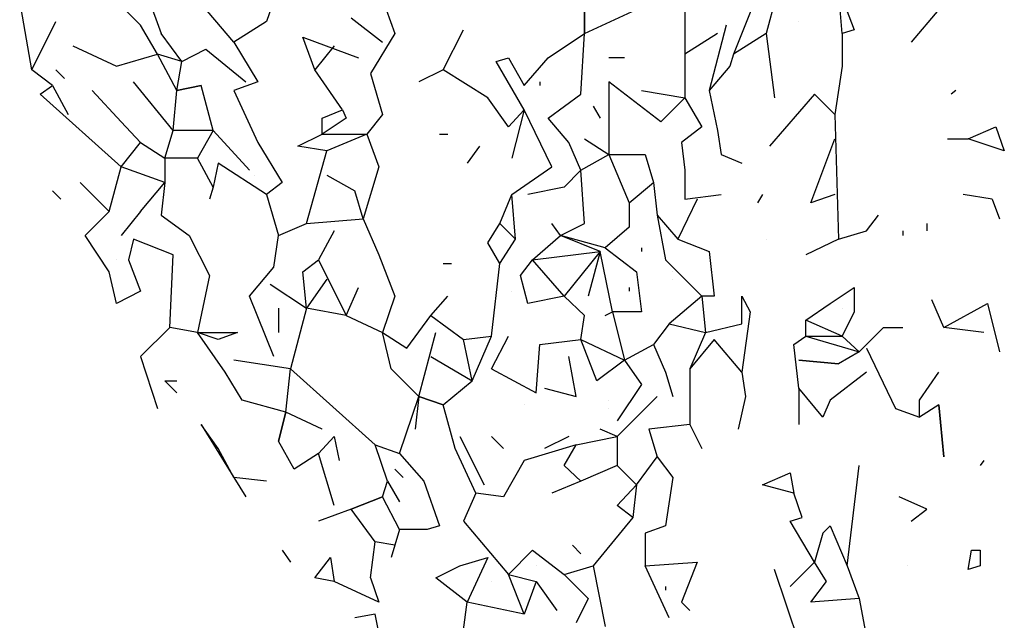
# Model space of a CAD drawing. Extents: x 0.11 to 1.67, y 0.08 to 7.08.
# Tile 2 of 9: x 0.25 to 1.06, y 1.29 to 1.78. Entities that reach past the tile are written whole.
import ezdxf

# ---------------------------------------------------------------- set-up
doc = ezdxf.new("R2010")
doc.units = 0
doc.header["$LTSCALE"] = 0.4
doc.header["$MEASUREMENT"] = 0
doc.layers.get('0').update_dxf_attribs({"color": 9, "linetype": 'CONTINUOUS'})

msp = doc.modelspace()

# ---------------------------------------------------------------- linework, layer by layer
for p, q in [((0.423, 1.766), (0.366, 1.833)), ((0.346, 1.82), (0.363, 1.773)), ((0.463, 1.82), (0.45, 1.783)), ((0.543, 1.81), (0.556, 1.773)), ((0.873, 1.81), (0.863, 1.773)), ((0.923, 1.81), (0.936, 1.776)), ((0.926, 1.773), (0.923, 1.81)), ((0.256, 1.743), (0.246, 1.8)), ((0.856, 1.806), (0.836, 1.756)), ((0.346, 1.78), (0.33, 1.796)), ((0.713, 1.773), (0.713, 1.796)), ((0.713, 1.796), (0.713, 1.773)), ((0.713, 1.773), (0.756, 1.793)), ((0.796, 1.793), (0.796, 1.756)), ((1.006, 1.793), (0.983, 1.766)), ((0.256, 1.743), (0.276, 1.783)), ((0.45, 1.783), (0.423, 1.766)), ((0.52, 1.786), (0.546, 1.766)), ((0.89, 1.783), (0.89, 1.783)), ((0.36, 1.756), (0.346, 1.78)), ((0.596, 1.743), (0.613, 1.776)), ((0.83, 1.78), (0.816, 1.726)), ((0.936, 1.776), (0.926, 1.773)), ((0.38, 1.75), (0.363, 1.773)), ((0.49, 1.743), (0.48, 1.77)), ((0.48, 1.77), (0.526, 1.753)), ((0.556, 1.773), (0.536, 1.74)), ((0.683, 1.753), (0.713, 1.773)), ((0.71, 1.723), (0.713, 1.773)), ((0.823, 1.773), (0.796, 1.756)), ((0.823, 1.773), (0.823, 1.773)), ((0.863, 1.773), (0.836, 1.756)), ((0.863, 1.773), (0.87, 1.72)), ((0.926, 1.773), (0.926, 1.746)), ((0.29, 1.763), (0.326, 1.746)), ((0.38, 1.75), (0.4, 1.76)), ((0.4, 1.76), (0.433, 1.733)), ((0.423, 1.766), (0.443, 1.733)), ((0.506, 1.763), (0.49, 1.743)), ((0.326, 1.746), (0.36, 1.756)), ((0.38, 1.75), (0.36, 1.756)), ((0.376, 1.726), (0.36, 1.756)), ((0.64, 1.75), (0.65, 1.753)), ((0.65, 1.753), (0.663, 1.73)), ((0.663, 1.73), (0.683, 1.753)), ((0.746, 1.753), (0.733, 1.753)), ((0.796, 1.756), (0.796, 1.72)), ((0.836, 1.756), (0.833, 1.746)), ((0.273, 1.73), (0.256, 1.743)), ((0.276, 1.743), (0.283, 1.736)), ((0.376, 1.726), (0.38, 1.75)), ((0.513, 1.71), (0.49, 1.743)), ((0.596, 1.743), (0.576, 1.733)), ((0.633, 1.72), (0.596, 1.743)), ((0.663, 1.71), (0.64, 1.75)), ((0.833, 1.746), (0.816, 1.726)), ((0.926, 1.746), (0.92, 1.706)), ((0.536, 1.74), (0.546, 1.706)), ((0.263, 1.723), (0.273, 1.73)), ((0.273, 1.73), (0.286, 1.706)), ((0.33, 1.7), (0.306, 1.726)), ((0.373, 1.693), (0.34, 1.733)), ((0.373, 1.693), (0.376, 1.726)), ((0.396, 1.73), (0.376, 1.726)), ((0.376, 1.726), (0.396, 1.73)), ((0.376, 1.726), (0.376, 1.726)), ((0.406, 1.693), (0.396, 1.73)), ((0.443, 1.733), (0.423, 1.726)), ((0.423, 1.726), (0.443, 1.683)), ((0.676, 1.733), (0.676, 1.73)), ((0.776, 1.7), (0.733, 1.733)), ((0.733, 1.733), (0.733, 1.673)), ((0.76, 1.726), (0.796, 1.72)), ((0.816, 1.726), (0.823, 1.693)), ((1.02, 1.726), (1.016, 1.723)), ((0.33, 1.663), (0.263, 1.723)), ((0.65, 1.696), (0.633, 1.72)), ((0.683, 1.703), (0.71, 1.723)), ((0.796, 1.72), (0.776, 1.7)), ((0.796, 1.72), (0.81, 1.696)), ((0.903, 1.723), (0.866, 1.68)), ((0.92, 1.706), (0.903, 1.723)), ((0.496, 1.703), (0.513, 1.71)), ((0.513, 1.71), (0.516, 1.703)), ((0.65, 1.696), (0.663, 1.71)), ((0.663, 1.71), (0.653, 1.67)), ((0.686, 1.663), (0.663, 1.71)), ((0.72, 1.713), (0.726, 1.703)), ((0.516, 1.703), (0.496, 1.69)), ((0.496, 1.69), (0.496, 1.703)), ((0.546, 1.706), (0.533, 1.69)), ((0.7, 1.683), (0.683, 1.703)), ((0.92, 1.706), (0.923, 1.603)), ((0.346, 1.683), (0.33, 1.7)), ((0.81, 1.696), (0.793, 1.683)), ((1.03, 1.686), (1.053, 1.696)), ((1.053, 1.696), (1.06, 1.676)), ((0.366, 1.67), (0.373, 1.693)), ((0.406, 1.693), (0.373, 1.693)), ((0.406, 1.693), (0.393, 1.67)), ((0.406, 1.693), (0.436, 1.66)), ((0.476, 1.68), (0.496, 1.69)), ((0.496, 1.69), (0.533, 1.69)), ((0.533, 1.69), (0.5, 1.676)), ((0.533, 1.69), (0.543, 1.663)), ((0.593, 1.69), (0.6, 1.69)), ((0.713, 1.686), (0.733, 1.673)), ((0.823, 1.693), (0.826, 1.673)), ((0.9, 1.633), (0.92, 1.686)), ((1.013, 1.686), (1.03, 1.686)), ((1.06, 1.676), (1.03, 1.686)), ((0.33, 1.663), (0.346, 1.683)), ((0.346, 1.683), (0.366, 1.67)), ((0.443, 1.683), (0.463, 1.65)), ((0.5, 1.676), (0.476, 1.68)), ((0.626, 1.68), (0.616, 1.666)), ((0.71, 1.66), (0.7, 1.683)), ((0.793, 1.683), (0.796, 1.66)), ((0.393, 1.67), (0.366, 1.67)), ((0.366, 1.67), (0.366, 1.65)), ((0.406, 1.646), (0.393, 1.67)), ((0.483, 1.616), (0.5, 1.676)), ((0.71, 1.66), (0.733, 1.673)), ((0.733, 1.673), (0.75, 1.633)), ((0.733, 1.673), (0.763, 1.673)), ((0.763, 1.673), (0.77, 1.65)), ((0.826, 1.673), (0.843, 1.666)), ((0.32, 1.626), (0.33, 1.663)), ((0.366, 1.65), (0.33, 1.663)), ((0.41, 1.666), (0.406, 1.646)), ((0.45, 1.64), (0.41, 1.666)), ((0.543, 1.663), (0.53, 1.62)), ((0.653, 1.64), (0.686, 1.663)), ((0.44, 1.656), (0.44, 1.656)), ((0.5, 1.656), (0.523, 1.643)), ((0.696, 1.646), (0.71, 1.66)), ((0.713, 1.616), (0.71, 1.66)), ((0.796, 1.66), (0.796, 1.636)), ((0.32, 1.626), (0.296, 1.65)), ((0.346, 1.626), (0.366, 1.65)), ((0.366, 1.65), (0.363, 1.623)), ((0.406, 1.646), (0.403, 1.636)), ((0.463, 1.65), (0.45, 1.64)), ((0.696, 1.646), (0.666, 1.64)), ((0.696, 1.646), (0.696, 1.646)), ((0.75, 1.633), (0.77, 1.65)), ((0.77, 1.65), (0.773, 1.623)), ((0.273, 1.643), (0.28, 1.636)), ((0.45, 1.64), (0.46, 1.606)), ((0.53, 1.62), (0.523, 1.643)), ((0.643, 1.616), (0.653, 1.64)), ((0.656, 1.603), (0.653, 1.64)), ((0.796, 1.636), (0.826, 1.64)), ((0.86, 1.64), (0.856, 1.633)), ((0.92, 1.64), (0.9, 1.633)), ((1.05, 1.636), (1.026, 1.64)), ((0.75, 1.633), (0.75, 1.613)), ((0.806, 1.636), (0.79, 1.603)), ((1.05, 1.636), (1.056, 1.62)), ((0.3, 1.606), (0.32, 1.626)), ((0.346, 1.626), (0.33, 1.606)), ((0.363, 1.623), (0.386, 1.606)), ((0.483, 1.616), (0.53, 1.62)), ((0.53, 1.62), (0.543, 1.59)), ((0.773, 1.623), (0.78, 1.586)), ((0.773, 1.623), (0.79, 1.603)), ((0.946, 1.61), (0.956, 1.623)), ((0.46, 1.606), (0.483, 1.616)), ((0.633, 1.6), (0.643, 1.616)), ((0.643, 1.616), (0.656, 1.603)), ((0.693, 1.606), (0.686, 1.616)), ((0.693, 1.606), (0.713, 1.616)), ((0.75, 1.613), (0.73, 1.596)), ((0.996, 1.616), (0.996, 1.61)), ((0.32, 1.576), (0.3, 1.606)), ((0.386, 1.606), (0.403, 1.573)), ((0.456, 1.58), (0.46, 1.606)), ((0.506, 1.61), (0.493, 1.586)), ((0.67, 1.586), (0.693, 1.606)), ((0.73, 1.596), (0.693, 1.606)), ((0.726, 1.593), (0.693, 1.606)), ((0.923, 1.603), (0.946, 1.61)), ((0.976, 1.61), (0.976, 1.606)), ((0.34, 1.603), (0.336, 1.586)), ((0.373, 1.59), (0.34, 1.603)), ((0.643, 1.583), (0.633, 1.6)), ((0.643, 1.583), (0.656, 1.603)), ((0.73, 1.596), (0.756, 1.576)), ((0.76, 1.596), (0.76, 1.593)), ((0.79, 1.603), (0.816, 1.593)), ((0.863, 1.603), (0.863, 1.603)), ((0.923, 1.603), (0.896, 1.59)), ((0.37, 1.53), (0.373, 1.59)), ((0.543, 1.59), (0.556, 1.556)), ((0.67, 1.586), (0.726, 1.593)), ((0.726, 1.593), (0.696, 1.556)), ((0.726, 1.593), (0.716, 1.556)), ((0.736, 1.543), (0.726, 1.593)), ((0.816, 1.593), (0.82, 1.556)), ((0.326, 1.586), (0.326, 1.586)), ((0.336, 1.586), (0.346, 1.56)), ((0.436, 1.556), (0.456, 1.58)), ((0.48, 1.576), (0.493, 1.586)), ((0.493, 1.586), (0.516, 1.54)), ((0.596, 1.583), (0.603, 1.583)), ((0.636, 1.523), (0.643, 1.583)), ((0.66, 1.573), (0.67, 1.586)), ((0.696, 1.556), (0.67, 1.586)), ((0.78, 1.586), (0.81, 1.556)), ((0.326, 1.55), (0.32, 1.576)), ((0.403, 1.573), (0.393, 1.526)), ((0.483, 1.546), (0.48, 1.576)), ((0.666, 1.55), (0.66, 1.573)), ((0.756, 1.576), (0.76, 1.543)), ((0.786, 1.576), (0.786, 1.576)), ((0.453, 1.566), (0.483, 1.546)), ((0.453, 1.566), (0.453, 1.566)), ((0.453, 1.566), (0.483, 1.546)), ((0.5, 1.57), (0.483, 1.546)), ((0.516, 1.54), (0.526, 1.563)), ((0.75, 1.563), (0.75, 1.56)), ((0.786, 1.57), (0.786, 1.57)), ((0.916, 1.55), (0.936, 1.563)), ((0.936, 1.563), (0.936, 1.543)), ((0.346, 1.56), (0.326, 1.55)), ((0.456, 1.506), (0.436, 1.556)), ((0.556, 1.556), (0.546, 1.526)), ((0.586, 1.54), (0.6, 1.556)), ((0.653, 1.56), (0.653, 1.56)), ((0.696, 1.556), (0.666, 1.55)), ((0.713, 1.54), (0.696, 1.556)), ((0.81, 1.556), (0.783, 1.533)), ((0.82, 1.556), (0.81, 1.556)), ((0.81, 1.556), (0.813, 1.526)), ((0.843, 1.533), (0.843, 1.556)), ((0.843, 1.556), (0.85, 1.543)), ((0.896, 1.536), (0.916, 1.55)), ((1.01, 1.53), (1, 1.553)), ((1.01, 1.53), (1.046, 1.55)), ((1.046, 1.55), (1.056, 1.51)), ((0.46, 1.546), (0.46, 1.526)), ((0.483, 1.546), (0.47, 1.496)), ((0.516, 1.54), (0.483, 1.546)), ((0.516, 1.54), (0.546, 1.526)), ((0.566, 1.513), (0.586, 1.54)), ((0.586, 1.54), (0.613, 1.52)), ((0.71, 1.52), (0.713, 1.54)), ((0.73, 1.54), (0.736, 1.543)), ((0.73, 1.54), (0.73, 1.54)), ((0.76, 1.543), (0.736, 1.543)), ((0.736, 1.543), (0.746, 1.503)), ((0.85, 1.543), (0.843, 1.493)), ((0.926, 1.546), (0.926, 1.546)), ((0.936, 1.543), (0.926, 1.523)), ((0.783, 1.533), (0.77, 1.516)), ((0.783, 1.533), (0.813, 1.526)), ((0.813, 1.526), (0.843, 1.533)), ((0.926, 1.523), (0.896, 1.536)), ((0.896, 1.523), (0.896, 1.536)), ((0.37, 1.53), (0.346, 1.506)), ((0.393, 1.526), (0.37, 1.53)), ((0.393, 1.526), (0.426, 1.526)), ((0.41, 1.52), (0.393, 1.526)), ((0.416, 1.493), (0.393, 1.526)), ((0.426, 1.526), (0.41, 1.52)), ((0.546, 1.526), (0.566, 1.513)), ((0.553, 1.496), (0.546, 1.526)), ((0.576, 1.473), (0.59, 1.526)), ((0.613, 1.52), (0.636, 1.523)), ((0.62, 1.486), (0.636, 1.523)), ((0.636, 1.496), (0.65, 1.523)), ((0.813, 1.526), (0.8, 1.496)), ((0.886, 1.516), (0.896, 1.523)), ((0.896, 1.523), (0.926, 1.523)), ((0.896, 1.523), (0.94, 1.51)), ((0.926, 1.523), (0.94, 1.51)), ((0.94, 1.51), (0.96, 1.53)), ((0.96, 1.53), (0.976, 1.53)), ((1.043, 1.526), (1.01, 1.53)), ((0.62, 1.486), (0.613, 1.52)), ((0.673, 1.476), (0.676, 1.516)), ((0.676, 1.516), (0.71, 1.52)), ((0.723, 1.486), (0.71, 1.52)), ((0.71, 1.52), (0.746, 1.503)), ((0.746, 1.503), (0.77, 1.516)), ((0.77, 1.516), (0.78, 1.493)), ((0.82, 1.52), (0.8, 1.496)), ((0.843, 1.493), (0.82, 1.52)), ((0.89, 1.48), (0.886, 1.516)), ((0.346, 1.506), (0.36, 1.463)), ((0.586, 1.506), (0.62, 1.486)), ((0.706, 1.473), (0.7, 1.506)), ((0.94, 1.51), (0.923, 1.5)), ((0.946, 1.513), (0.946, 1.513)), ((0.946, 1.513), (0.97, 1.463)), ((0.47, 1.496), (0.423, 1.503)), ((0.746, 1.503), (0.723, 1.486)), ((0.746, 1.503), (0.76, 1.483)), ((0.923, 1.5), (0.89, 1.503)), ((0.89, 1.503), (0.923, 1.5)), ((0.43, 1.47), (0.416, 1.493)), ((0.466, 1.46), (0.47, 1.496)), ((0.47, 1.496), (0.54, 1.433)), ((0.553, 1.496), (0.576, 1.473)), ((0.576, 1.473), (0.553, 1.496)), ((0.636, 1.496), (0.673, 1.476)), ((0.78, 1.493), (0.786, 1.473)), ((0.8, 1.496), (0.8, 1.45)), ((0.843, 1.493), (0.846, 1.473)), ((0.946, 1.493), (0.916, 1.47)), ((0.99, 1.47), (1.006, 1.493)), ((0.376, 1.476), (0.366, 1.486)), ((0.366, 1.486), (0.376, 1.486)), ((0.596, 1.466), (0.62, 1.486)), ((0.76, 1.483), (0.74, 1.453)), ((0.68, 1.48), (0.706, 1.473)), ((0.91, 1.456), (0.89, 1.48)), ((0.89, 1.48), (0.89, 1.45)), ((0.466, 1.46), (0.43, 1.47)), ((0.56, 1.426), (0.576, 1.473)), ((0.576, 1.473), (0.573, 1.446)), ((0.576, 1.473), (0.596, 1.466)), ((0.596, 1.466), (0.576, 1.473)), ((0.606, 1.43), (0.596, 1.466)), ((0.663, 1.466), (0.663, 1.466)), ((0.733, 1.47), (0.733, 1.47)), ((0.773, 1.473), (0.74, 1.44)), ((0.773, 1.473), (0.773, 1.473)), ((0.846, 1.473), (0.84, 1.446)), ((0.916, 1.47), (0.91, 1.456)), ((0.99, 1.456), (0.99, 1.47)), ((1.006, 1.466), (0.99, 1.456)), ((1.006, 1.466), (1.006, 1.466)), ((1.006, 1.466), (1.01, 1.423)), ((1.01, 1.423), (1.006, 1.466)), ((0.466, 1.46), (0.46, 1.436)), ((0.46, 1.436), (0.466, 1.46)), ((0.496, 1.446), (0.466, 1.46)), ((0.733, 1.463), (0.733, 1.463)), ((0.97, 1.463), (0.99, 1.456)), ((0.41, 1.43), (0.396, 1.45)), ((0.396, 1.45), (0.423, 1.406)), ((0.8, 1.45), (0.766, 1.446)), ((0.8, 1.45), (0.81, 1.43)), ((0.496, 1.446), (0.496, 1.446)), ((0.74, 1.44), (0.726, 1.446)), ((0.766, 1.446), (0.773, 1.423)), ((0.473, 1.413), (0.46, 1.436)), ((0.506, 1.44), (0.493, 1.426)), ((0.506, 1.44), (0.51, 1.42)), ((0.55, 1.403), (0.54, 1.433)), ((0.54, 1.433), (0.56, 1.426)), ((0.61, 1.44), (0.63, 1.4)), ((0.636, 1.44), (0.646, 1.43)), ((0.706, 1.433), (0.663, 1.42)), ((0.7, 1.44), (0.68, 1.43)), ((0.696, 1.416), (0.706, 1.433)), ((0.706, 1.433), (0.74, 1.44)), ((0.74, 1.44), (0.74, 1.416)), ((0.423, 1.406), (0.41, 1.43)), ((0.493, 1.426), (0.473, 1.413)), ((0.506, 1.383), (0.493, 1.426)), ((0.56, 1.426), (0.58, 1.403)), ((0.623, 1.393), (0.606, 1.43)), ((0.663, 1.42), (0.646, 1.39)), ((0.756, 1.4), (0.773, 1.423)), ((0.773, 1.423), (0.786, 1.406)), ((1.043, 1.42), (1.04, 1.416)), ((0.556, 1.413), (0.563, 1.406)), ((0.71, 1.403), (0.696, 1.416)), ((0.74, 1.416), (0.71, 1.403)), ((0.74, 1.416), (0.756, 1.4)), ((0.86, 1.4), (0.883, 1.41)), ((0.883, 1.41), (0.886, 1.393)), ((0.93, 1.333), (0.94, 1.416)), ((0.45, 1.403), (0.423, 1.406)), ((0.423, 1.406), (0.433, 1.39)), ((0.45, 1.403), (0.45, 1.403)), ((0.546, 1.39), (0.55, 1.403)), ((0.55, 1.403), (0.56, 1.386)), ((0.58, 1.403), (0.593, 1.366)), ((0.71, 1.403), (0.686, 1.393)), ((0.786, 1.406), (0.78, 1.366)), ((0.623, 1.393), (0.613, 1.37)), ((0.646, 1.39), (0.623, 1.393)), ((0.74, 1.383), (0.756, 1.4)), ((0.756, 1.4), (0.753, 1.373)), ((0.756, 1.4), (0.753, 1.373)), ((0.886, 1.393), (0.86, 1.4)), ((0.893, 1.373), (0.886, 1.393)), ((0.546, 1.39), (0.52, 1.38)), ((0.52, 1.38), (0.546, 1.39)), ((0.546, 1.39), (0.52, 1.38)), ((0.56, 1.363), (0.546, 1.39)), ((0.996, 1.38), (0.973, 1.39)), ((0.52, 1.38), (0.493, 1.37)), ((0.54, 1.353), (0.52, 1.38)), ((0.753, 1.373), (0.74, 1.383)), ((0.983, 1.37), (0.996, 1.38)), ((0.613, 1.37), (0.65, 1.326)), ((0.753, 1.373), (0.72, 1.333)), ((0.883, 1.37), (0.893, 1.373)), ((0.903, 1.336), (0.883, 1.37)), ((0.56, 1.363), (0.556, 1.35)), ((0.583, 1.363), (0.56, 1.363)), ((0.593, 1.366), (0.583, 1.363)), ((0.78, 1.366), (0.763, 1.36)), ((0.763, 1.36), (0.763, 1.333)), ((0.91, 1.36), (0.903, 1.336)), ((0.91, 1.36), (0.916, 1.366)), ((0.91, 1.36), (0.91, 1.36)), ((0.916, 1.366), (0.93, 1.333)), ((0.536, 1.323), (0.54, 1.353)), ((0.556, 1.35), (0.54, 1.353)), ((0.463, 1.346), (0.47, 1.336)), ((0.556, 1.35), (0.553, 1.34)), ((0.65, 1.326), (0.67, 1.346)), ((0.67, 1.346), (0.696, 1.326)), ((0.703, 1.35), (0.71, 1.343)), ((1.03, 1.33), (1.033, 1.346)), ((1.033, 1.346), (1.04, 1.346)), ((1.04, 1.346), (1.04, 1.333)), ((0.49, 1.323), (0.503, 1.34)), ((0.503, 1.34), (0.506, 1.32)), ((0.61, 1.333), (0.633, 1.34)), ((0.633, 1.34), (0.616, 1.303)), ((0.763, 1.333), (0.806, 1.336)), ((0.806, 1.336), (0.793, 1.303)), ((0.883, 1.316), (0.903, 1.336)), ((0.913, 1.32), (0.903, 1.336)), ((0.59, 1.323), (0.61, 1.333)), ((0.673, 1.333), (0.673, 1.333)), ((0.696, 1.326), (0.72, 1.333)), ((0.72, 1.333), (0.73, 1.283)), ((0.783, 1.29), (0.763, 1.333)), ((0.896, 1.253), (0.87, 1.33)), ((0.93, 1.333), (0.94, 1.306)), ((0.93, 1.333), (0.94, 1.306)), ((0.98, 1.333), (0.98, 1.333)), ((1.04, 1.333), (1.03, 1.33)), ((0.506, 1.32), (0.49, 1.323)), ((0.543, 1.303), (0.506, 1.32)), ((0.536, 1.323), (0.543, 1.303)), ((0.536, 1.323), (0.536, 1.323)), ((0.616, 1.303), (0.59, 1.323)), ((0.636, 1.32), (0.636, 1.32)), ((0.663, 1.293), (0.65, 1.326)), ((0.65, 1.326), (0.673, 1.32)), ((0.673, 1.32), (0.663, 1.293)), ((0.673, 1.32), (0.69, 1.296)), ((0.696, 1.326), (0.716, 1.306)), ((0.9, 1.303), (0.913, 1.32)), ((0.78, 1.316), (0.78, 1.313)), ((0.613, 1.28), (0.616, 1.303)), ((0.663, 1.293), (0.616, 1.303)), ((0.716, 1.306), (0.706, 1.286)), ((0.793, 1.303), (0.8, 1.296)), ((0.94, 1.306), (0.9, 1.303)), ((0.94, 1.306), (0.95, 1.253)), ((0.54, 1.293), (0.523, 1.29)), ((0.546, 1.263), (0.54, 1.293))]:
    msp.add_line(p, q)

doc.saveas('drawing.dxf')
